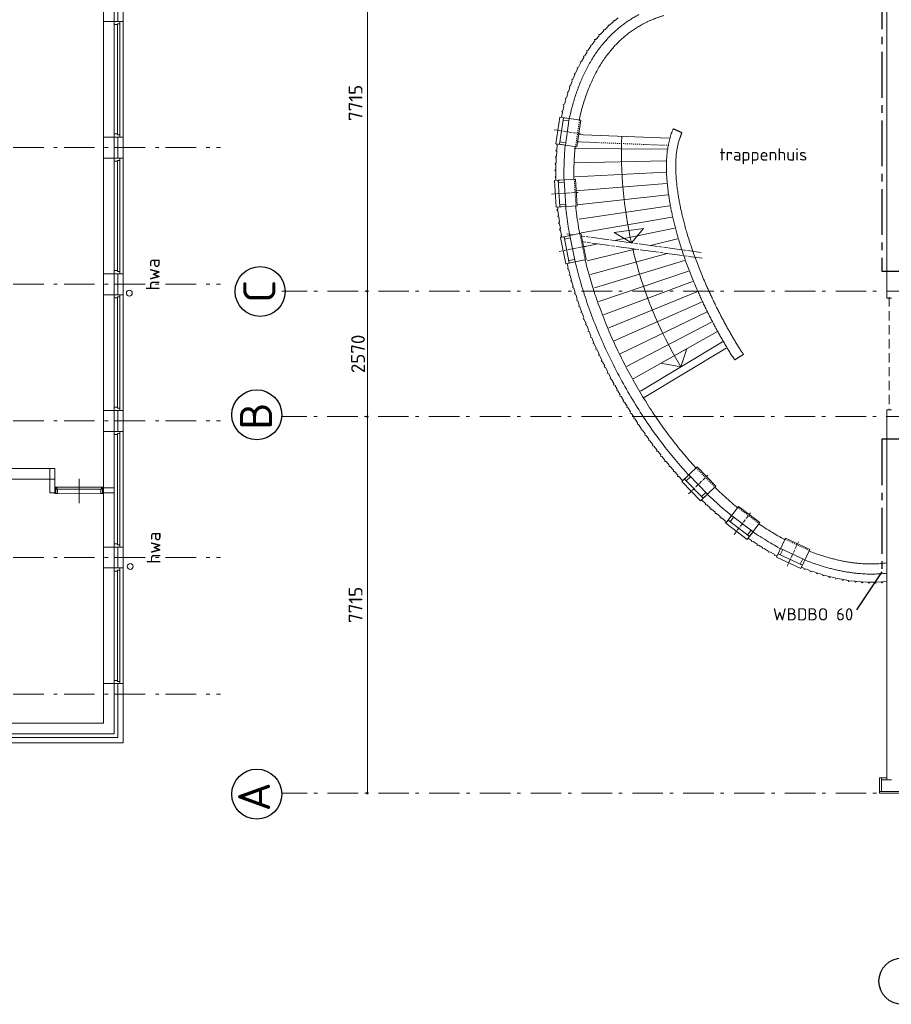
# Model space of a CAD drawing. Header units: millimetres. Extents: x -45438 to 86146, y -38676 to 39696.
# Tile 6 of 37: x -9914 to 7951, y -38550 to -18375. Entities that reach past the tile are written whole.
import ezdxf

# ---------------------------------------------------------------- set-up
doc = ezdxf.new("R2010")
doc.units = ezdxf.units.MM
doc.header["$LTSCALE"] = 100
doc.header["$PDMODE"] = 1
doc.header["$PDSIZE"] = -2
for name, pattern in [('B0202', [28.125, 18.75, -3.125, 3.125, -3.125]), ('HIDDEN', [9.525, 6.35, -3.175]), ('STYLE_01', [0.416641, 0.208282, -0.208359]), ('STYLE_06', [1.041641, 0.625, -0.208282, 0.069427, -0.138931]), ('STYLE_09', [5, 3.75, -0.277786, 0.694427, -0.277786])]:
    doc.linetypes.add(name, pattern=pattern)
for name, color, linetype, lineweight in [('AL32_Binnenkoz', 7, 'Continuous', 5), ('Dimension', 7, 'Continuous', 5), ('None', 7, 'Continuous', 5), ('TXT 25', 2, 'Continuous', 30)]:
    doc.layers.add(name, color=color, linetype=linetype, lineweight=lineweight)
doc.layers.add('AT1A_TEKST', color=2, linetype='Continuous')
doc.layers.add('br.compartimentering', color=4, linetype='B0202')
doc.styles.add('03_100', font='isocpeur.ttf')
doc.styles.get("Standard").update_dxf_attribs({"font": 'isocpeur.ttf'})
doc.styles.add('Tekton Plus Regular', font='isocpeur.ttf')

# ---------------------------------------------------------------- blocks, each defined once
blk = doc.blocks.new('_DOT')
at = {"color": 0, "linetype": 'ByBlock', "lineweight": -2}
blk.add_line((-0.5, 0), (-1, 0), dxfattribs=at)
at = {"color": 0, "linetype": 'ByBlock', "lineweight": -2, "const_width": 0.5}
blk.add_lwpolyline([(-0.25, 0, 1), (0.25, 0, 1)], format="xyb", close=True, dxfattribs=at)

msp = doc.modelspace()

# ---------------------------------------------------------------- linework, layer by layer
at = {"layer": 'br.compartimentering', "color": 4, "linetype": 'B0202', "ltscale": 0.5}
msp.add_lwpolyline([(7757.1, -16223.2), (7757.1, -23527.6), (9834.7, -23527.6), (9834.7, -26973.2), (7757.1, -26973.2), (7756.3, -29686.8), (7184.8, -30555.2)], dxfattribs=at)
at = {"layer": 'Dimension', "color": 8, "linetype": 'Continuous', "lineweight": 5}
for p, q in [((-2788.3, -16273.3), (-2788.3, -23888.1)), ((-2788.3, -26558.3), (-2788.3, -34173.1))]:
    msp.add_line(p, q, dxfattribs=at)
at = {"layer": 'Dimension', "color": 8, "linetype": 'Continuous', "lineweight": 15}
msp.add_line((-2788.3, -23988.3), (-2788.3, -26458.1), dxfattribs=at)
at = {"layer": 'Dimension', "color": 43, "linetype": 'Continuous', "lineweight": 9}
msp.add_line((7857.1, -29886.6), (7778.6, -29893.5), dxfattribs=at)
for points in [[(2247, -18422.1), (2250.6, -18395.6), (2277.3, -18399), (2354.3, -18340.3)], [(2050, -18606.9), (2050.7, -18580.1), (2077.8, -18580.9), (2147.9, -18514)], [(2147.9, -18514), (2148.9, -18487.3), (2176.1, -18488.2), (2247, -18422.1)], [(1871.7, -18810), (1870, -18783.3), (1897, -18781.3), (1960.6, -18708.1)], [(1960.6, -18708.1), (1959, -18681.4), (1985.8, -18679.5), (2049.9, -18606.9)], [(1716.4, -19031.1), (1711.8, -19004.7), (1738.6, -19000.2), (1794.1, -18920.7)], [(1794.1, -18920.7), (1789.5, -18894.4), (1816.2, -18889.5), (1871.7, -18810)], [(1578.5, -19263.3), (1572.4, -19237.4), (1598.6, -19230.9), (1649.1, -19148.1)], [(1649.1, -19148.1), (1642.2, -19122.3), (1668.1, -19115.1), (1716.3, -19031.1)], [(1520.1, -19385.2), (1511.3, -19360.1), (1536.8, -19350.8), (1578.5, -19263.3)], [(1411.2, -19632.2), (1400.8, -19607.6), (1425.4, -19596.8), (1461.5, -19506.9)], [(1461.6, -19506.8), (1452.6, -19481.6), (1478.4, -19472.7), (1520.1, -19385.2)], [(1318.5, -19886.1), (1307.1, -19862), (1331.4, -19850), (1363.5, -19758.5)], [(1363.5, -19758.5), (1352.7, -19734.1), (1377.3, -19722.8), (1411.2, -19632.2)], [(1279.1, -20015.2), (1266.4, -19991.5), (1290.5, -19978.9), (1318.5, -19886.1)], [(1212.4, -20276.9), (1198.1, -20254.3), (1220.8, -20239.6), (1241.4, -20144.7)], [(1241.4, -20144.7), (1228.5, -20121.3), (1252, -20108.2), (1279, -20015.3)], [(1182, -20408.3), (1167.8, -20385.6), (1190.7, -20371.2), (1212.4, -20276.9)], [(1137.4, -20674), (1121.4, -20652.6), (1143.3, -20636.5), (1157.5, -20540.7)], [(1158.3, -20541.3), (1143, -20519.5), (1165.3, -20503.9), (1182, -20408.3)], [(1115, -20807.2), (1099.5, -20785.5), (1121.3, -20769.5), (1137.3, -20674.1)], [(1092.6, -21076.7), (1075.1, -21056.1), (1096, -21038.6), (1103.5, -20941.9)], [(1103.5, -20941.9), (1086.2, -20921.5), (1107.1, -20903.8), (1115, -20807.2)], [(1084.4, -21211.3), (1066.5, -21191.4), (1086.9, -21173.4), (1092.6, -21076.7)], [(1075.6, -21481.3), (1056.9, -21462), (1076.7, -21443.1), (1078.2, -21346.2)], [(1078.2, -21346.2), (1060.1, -21326.5), (1079.9, -21307.9), (1084.3, -21211.4)], [(1078.2, -21616.5), (1058.6, -21597.8), (1077.8, -21578.4), (1075.6, -21481.3)], [(1081.3, -21751.4), (1061.8, -21733), (1080.6, -21713.4), (1078.2, -21616.5)], [(1086.4, -21886.3), (1066.8, -21868.1), (1084.9, -21847.9), (1081.2, -21751.5)], [(1095, -22021.1), (1075, -22003.2), (1093.5, -21982.9), (1088.4, -21886.2)], [(1107, -22155.8), (1086.1, -22138.4), (1103.8, -22117.9), (1095, -22021.1)], [(1119.2, -22290.2), (1098.5, -22273.2), (1116, -22252.3), (1107, -22155.8)], [(1133.9, -22424.3), (1113, -22407.5), (1129.7, -22386.1), (1119.2, -22290.3)], [(1151.9, -22558.3), (1130.8, -22541.7), (1147.6, -22520.3), (1135.9, -22424.1)], [(1173.4, -22691.8), (1151.4, -22675.9), (1167.6, -22654.3), (1151.9, -22558.3)], [(1195.8, -22824.7), (1174, -22809.1), (1189.4, -22786.9), (1173.4, -22691.8)], [(1219.5, -22957.8), (1197.4, -22942.4), (1213, -22920.1), (1195.8, -22824.7)], [(1245.7, -23090.4), (1223.1, -23075.2), (1238.5, -23053.1), (1219.5, -22957.8)], [(1274.9, -23222.3), (1252.1, -23207.8), (1266.9, -23185.3), (1245.7, -23090.4)], [(1302.5, -23354.3), (1280.2, -23339.5), (1294.6, -23316.7), (1274.9, -23222.3)], [(1334.8, -23485.7), (1311.8, -23471.7), (1325.8, -23448.4), (1302.5, -23354.3)], [(1371.5, -23615.6), (1347.7, -23602.3), (1361.3, -23579.1), (1334.8, -23485.7)], [(1404.7, -23746.3), (1381.7, -23732.6), (1395.2, -23709.1), (1371.5, -23615.6)], [(1443.1, -23875.8), (1419.4, -23863), (1432.4, -23839.2), (1404.7, -23746.3)], [(1483.9, -24004.7), (1459.7, -23992.1), (1472.6, -23968.5), (1443.1, -23875.8)], [(1523.8, -24133.8), (1499.9, -24121.2), (1512.9, -24097.5), (1483.9, -24004.7)], [(1567.3, -24261.4), (1543.3, -24249.4), (1554.9, -24225), (1523.8, -24133.8)], [(1613.9, -24388.4), (1589.7, -24377), (1600.9, -24352.3), (1567.3, -24261.4)], [(1659, -24515.6), (1634.5, -24503.9), (1646.6, -24479.8), (1613.9, -24388.4)], [(1707.6, -24641.7), (1682.6, -24630.6), (1694.1, -24606.3), (1659, -24515.6)], [(1758.2, -24767.1), (1733.2, -24756.5), (1744.2, -24731.7), (1707.6, -24641.7)], [(1809.8, -24891.5), (1785, -24881.2), (1795, -24856.1), (1758.2, -24767.1)], [(1863.8, -25015.7), (1838.9, -25005.5), (1848.7, -24980.4), (1809.8, -24891.5)], [(1919.6, -25138.4), (1894.2, -25129.1), (1904.2, -25103.7), (1863.8, -25015.7)], [(1976, -25261.4), (1950.5, -25252), (1960.4, -25226.6), (1919.6, -25138.4)], [(2031.3, -25384.2), (2006.2, -25374.7), (2015.4, -25349.3), (1976, -25261.4)], [(2094.1, -25504.2), (2068.7, -25495.9), (2076.6, -25470.1), (2031.3, -25384.2)], [(2155.2, -25624.4), (2129.4, -25616.2), (2138.2, -25590.2), (2094.1, -25504.2)], [(2217.3, -25744.6), (2191.4, -25736.4), (2200, -25710.6), (2155.2, -25624.4)], [(2282.9, -25862.4), (2256.9, -25854.9), (2264, -25828.9), (2217.3, -25744.6)], [(2348.9, -25980.5), (2323.2, -25973.1), (2330.4, -25946.9), (2282.9, -25862.4)], [(2413.4, -26098.9), (2387.4, -26091.4), (2395.4, -26065.2), (2348.9, -25980.5)], [(2483.7, -26213.8), (2457.6, -26207.5), (2463.6, -26181.2), (2413.4, -26098.9)], [(2555, -26328.9), (2528.9, -26322.5), (2535.1, -26296.2), (2483.7, -26213.8)], [(2624.6, -26444.5), (2598.1, -26438.1), (2605.1, -26411.6), (2555, -26328.9)], [(2697.8, -26558.1), (2671.2, -26552.3), (2677.2, -26525.9), (2624.6, -26444.5)], [(2772.3, -26670.4), (2745.9, -26665.1), (2751, -26638.6), (2697.8, -26558.1)], [(2847.9, -26782.6), (2821.9, -26777.3), (2826.9, -26750.7), (2772.3, -26670.4)], [(2925.4, -26893), (2898.6, -26888.6), (2903.6, -26861.7), (2847.9, -26782.6)], [(3004.7, -27002.3), (2977.8, -26998), (2982.3, -26971.3), (2925.4, -26893)], [(3085.2, -27110.4), (3058.6, -27106.5), (3062.2, -27079.8), (3004.7, -27002.3)], [(3166.2, -27218.7), (3139.9, -27214.7), (3143.7, -27187.9), (3085.2, -27110.4)], [(3250.6, -27324), (3223.5, -27321.2), (3226.8, -27294.2), (3166.2, -27218.7)], [(3334.7, -27429.8), (3307.7, -27426.7), (3311, -27399.8), (3250.6, -27324)], [(3421.2, -27533.1), (3394.5, -27530.7), (3396.5, -27503.9), (3334.7, -27429.8)], [(3510.2, -27635.1), (3483.8, -27633.1), (3485.4, -27606), (3421.2, -27533.1)], [(3598.3, -27737.3), (3571.2, -27735.6), (3573.5, -27708.3), (3510.2, -27635.1)], [(3690.6, -27836.1), (3663.3, -27835), (3664.5, -27808.1), (3598.3, -27737.3)], [(3783.9, -27933.3), (3756.9, -27932.7), (3757.2, -27905.8), (3690.6, -27836.1)], [(3876.8, -28031.7), (3850.2, -28030.6), (3850.8, -28003.6), (3783.9, -27933.3)], [(3971.1, -28128), (3944.1, -28128), (3944.6, -28100.6), (3876.8, -28031.7)], [(4070, -28220.1), (4042.8, -28221.1), (4042.1, -28194), (3971.1, -28128)], [(4167.4, -28313.2), (4140.4, -28314), (4139.7, -28287), (4070, -28220.1)], [(4267, -28405), (4240.5, -28405.8), (4239.1, -28378.8), (4167.4, -28313.2)], [(4369.4, -28492.5), (4342.5, -28495), (4340.5, -28467.5), (4267, -28405)], [(4470.8, -28581.9), (4443.6, -28583.6), (4442.2, -28556.6), (4369.4, -28492.5)], [(4575.1, -28667.1), (4548.3, -28669.9), (4545.3, -28643.1), (4470.8, -28581.9)], [(4681.3, -28751.1), (4654.8, -28754), (4651.6, -28727.1), (4575.1, -28667.1)], [(4786.7, -28835.1), (4759.7, -28838.4), (4757, -28811.3), (4681.3, -28751.1)], [(4896.8, -28913.5), (4869.9, -28918), (4865.8, -28891.3), (4786.7, -28835.1)], [(5006.3, -28991.9), (4979.8, -28996.3), (4975.1, -28969.8), (4896.8, -28913.5)], [(5116.8, -29069.9), (5090.8, -29074.2), (5085.9, -29047.5), (5006.3, -28991.9)], [(5231.2, -29141.5), (5204.9, -29147.9), (5198.9, -29121.2), (5116.8, -29069.9)], [(5345.9, -29213.1), (5319.3, -29219.2), (5313.5, -29192.7), (5231.2, -29141.5)], [(5462.4, -29280.8), (5436.3, -29287.8), (5429.1, -29261.7), (5345.9, -29213.1)], [(5821.5, -29467.9), (5795.8, -29477.1), (5786.9, -29451.5), (5699.3, -29410.2)], [(5944, -29523.9), (5918.8, -29533.4), (5909.1, -29508.2), (5821.5, -29467.9)], [(6067.6, -29579.1), (6042.7, -29588.4), (6032.9, -29563.1), (5944, -29523.9)], [(6193, -29628.6), (6168.3, -29639.7), (6157.7, -29614.4), (6067.6, -29579.1)], [(6319.7, -29675.7), (6294.9, -29687.1), (6283.9, -29662.3), (6193, -29628.6)], [(6448.4, -29715.8), (6424.5, -29728.3), (6411.8, -29704.6), (6319.7, -29675.7)], [(6577.8, -29755), (6554.3, -29767.4), (6541.4, -29743.6), (6448.4, -29715.8)], [(6707.6, -29791.7), (6684.1, -29805.2), (6671, -29781.2), (6577.8, -29755)], [(6839.2, -29822.2), (6816.1, -29836.5), (6802, -29813.4), (6707.6, -29791.7)], [(6971.4, -29848.1), (6949.1, -29863.1), (6933.9, -29840.9), (6839.2, -29822.2)], [(7105, -29870.2), (7083.3, -29885.4), (7067.5, -29863.4), (6971.4, -29848.1)], [(7239.3, -29884.5), (7218.4, -29901.6), (7201.4, -29880.2), (7105, -29870.2)], [(7373.9, -29896.3), (7353, -29913.8), (7335.9, -29892.9), (7239.3, -29884.5)], [(7508.6, -29901.3), (7488.9, -29919.7), (7470.4, -29900.1), (7373.9, -29896.3)], [(7643.9, -29898.8), (7625.3, -29917.6), (7605.8, -29899.1), (7508.6, -29901.3)], [(7778.6, -29893.5), (7760.3, -29913.8), (7740.7, -29895), (7643.9, -29898.8)]]:
    msp.add_lwpolyline(points, dxfattribs=at)
at = {"layer": 'None', "color": 140, "linetype": 'Continuous', "lineweight": 15}
for p, q in [((7857.1, -24078.2), (7857.1, -16498.2)), ((2873.9, -22650.4), (2270.2, -22733.5)), ((2623.3, -22947.6), (2270.2, -22733.5)), ((2623.3, -22947.6), (2873.9, -22650.4)), ((7957.1, -24078.2), (7857.1, -24078.2)), ((3762, -25118.5), (3230.3, -25416.2)), ((3637.2, -25486.6), (3762, -25118.5)), ((3637.2, -25486.6), (3230.3, -25416.2)), ((7957.1, -26368.2), (7857.1, -26368.2))]:
    msp.add_line(p, q, dxfattribs=at)
at = {"layer": 'None', "color": 7, "linetype": 'Continuous', "lineweight": 18}
for p, q in [((3394.5, -20801.2), (1458.9, -20725.1)), ((3348.5, -21031.5), (1451.9, -21014.9)), ((3327.9, -21263.9), (1453.8, -21304.8)), ((3326.6, -21496.8), (1464.6, -21594.4)), ((3340.7, -21729.3), (1484.2, -21883.6)), ((3367.5, -21960.7), (1512.6, -22172)), ((3405, -22190.5), (1549.8, -22459.5)), ((3451.8, -22418.4), (1595.7, -22745.6)), ((3506.7, -22644.2), (2276.8, -22900)), ((1937.1, -22970.7), (1650.4, -23030.3)), ((3568.8, -22867.8), (3013.6, -23001.1)), ((2702.7, -23075.7), (1713.8, -23313.1)), ((3357, -23165.5), (1785.7, -23593.9)), ((3712.1, -23308), (1866.2, -23872.3)), ((3792.4, -23524.5), (1955.2, -24148.2)), ((3877.8, -23738.7), (2052.5, -24421.2)), ((3968.3, -23950.6), (2158.2, -24691.1)), ((4063.5, -24160), (2272, -24957.7)), ((4163.3, -24367.2), (2393.9, -25220.6)), ((4267.7, -24571.9), (2523.8, -25479.7)), ((4376.5, -24774.3), (2661.6, -25734.7)), ((4489.8, -24974.3), (2807, -25985.4)), ((4567.1, -25102.9), (2884.2, -26114))]:
    msp.add_line(p, q, dxfattribs=at)
at = {"layer": 'None', "color": 7, "linetype": 'STYLE_01', "lineweight": 18}
msp.add_line((3388.6, -20951.1), (1453, -20875), dxfattribs=at)
at = {"layer": 'None', "color": 43, "linetype": 'STYLE_09', "lineweight": 9}
for p, q in [((1300, -22766), (4056.1, -23144.1)), ((1320, -22886), (4076.1, -23264.1))]:
    msp.add_line(p, q, dxfattribs=at)
at = {"layer": 'None', "color": 8, "linetype": 'STYLE_06', "lineweight": 5, "ltscale": 10}
for p, q in [((55352.1, -23938.2), (-4544.5, -23938.2)), ((55347.8, -26508.2), (-4544.5, -26508.2))]:
    msp.add_line(p, q, dxfattribs=at)
at = {"layer": 'None', "color": 8, "linetype": 'HIDDEN', "lineweight": 5, "ltscale": 0.3}
msp.add_line((7907.1, -24063.2), (7907.1, -26368.2), dxfattribs=at)
at = {"layer": 'None', "color": 92, "linetype": 'Continuous', "lineweight": 25}
for centre, radius in [((-4987.4, -23944.8), 511.6), ((-5056.1, -26469), 511.5), ((-5056.1, -34243.2), 511.6), ((8172.1, -38075.5), 474.5)]:
    msp.add_circle(centre, radius, dxfattribs=at)
at = {"layer": 'None', "color": 8, "linetype": 'Continuous', "lineweight": 5}
for start, end in [(177.75034, 192.53772), (193.37302, 211.00022)]:
    msp.add_arc((10941.6, -21097.7), 8521.5, start, end, dxfattribs=at)
at = {"layer": 'None', "color": 140, "linetype": 'Continuous', "lineweight": 15}
for points in [[(2872.8, -18458), (3075.3, -18350.4), (3290, -18291)], [(1541.2, -22631), (1302.8, -21149.7), (2016.4, -18913.4), (2872.8, -18458)], [(3395.1, -22021.2), (3255.2, -21114.2), (3481.1, -20610.6)], [(3481.1, -20610.6), (3569.3, -20650.2), (3657.4, -20689.7)], [(3657.4, -20689.7), (3637, -20747.5), (3616.6, -20805.2)], [(3616.6, -20805.2), (3467.5, -21220.3), (3580.8, -21951.4)], [(3580.8, -21951.4), (3713.8, -22809.6), (4166.5, -23833.3)], [(3999.5, -23972), (3535, -22928.1), (3395.1, -22021.2)], [(4739.5, -25346.1), (4323.6, -24700.4), (3999.5, -23972)], [(4166.5, -23833.3), (4475.4, -24532), (4867.2, -25157.5)], [(4867.2, -25157.5), (4895.2, -25194.8), (4923.1, -25232.2)], [(4923.1, -25232.2), (4831.3, -25289.2), (4739.5, -25346.1)], [(7856.3, -29506.5), (7291.6, -29581), (6635.1, -29389)], [(6628, -29599.5), (7284.8, -29783.6), (7856.3, -29716.8)], [(7856.3, -29716.8), (7856.3, -29611.6), (7856.3, -29506.5)]]:
    msp.add_open_spline(points, degree=2, dxfattribs=at)
at = {"layer": 'None', "color": 8, "linetype": 'Continuous', "lineweight": 15}
msp.add_point((5745.4, -23860.6), dxfattribs=at)
msp.add_point((5745.4, -23860.6), dxfattribs=at)
msp.add_point((5745.4, -23860.6), dxfattribs=at)
at = {"layer": 'None', "color": 8, "linetype": 'Continuous', "lineweight": 5}
msp.add_point((5745.4, -23860.6), dxfattribs=at)
msp.add_point((5745.4, -23860.6), dxfattribs=at)
at = {"layer": 'None', "color": 43, "linetype": 'Continuous', "lineweight": 5}
msp.add_point((5745.4, -23860.6), dxfattribs=at)
msp.add_point((5745.4, -23860.6), dxfattribs=at)
at = {"layer": 'None', "color": 43, "linetype": 'Continuous', "lineweight": 15}
msp.add_point((5745.4, -23860.6), dxfattribs=at)
msp.add_point((5745.4, -23860.6), dxfattribs=at)
msp.add_point((5745.4, -23860.6), dxfattribs=at)

# ---------------------------------------------------------------- block references
at = {"layer": 'Dimension', "color": 8, "linetype": 'Continuous', "lineweight": 5, "xscale": 50.07446289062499, "yscale": 50.07446289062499, "zscale": 50.07446289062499}
for p, rotation in [((-2788.3, -23938.2), 270), ((-2788.3, -26508.2), 90), ((-2788.3, -34223.2), 270)]:
    msp.add_blockref('_DOT', p, dxfattribs=dict(at, rotation=rotation))
at = {"layer": 'Dimension', "color": 8, "linetype": 'Continuous', "lineweight": 15, "xscale": 50.07446289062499, "yscale": 50.07446289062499, "zscale": 50.07446289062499}
for p, rotation in [((-2788.3, -23938.2), 90), ((-2788.3, -26508.2), 270)]:
    msp.add_blockref('_DOT', p, dxfattribs=dict(at, rotation=rotation))

# ---------------------------------------------------------------- texts
at = {"layer": 'AT1A_TEKST', "style": '03_100'}
msp.add_text('WBDBO 60', height=250, dxfattribs=at).set_placement((5524.9, -30683.8))
at = {"layer": 'Dimension', "color": 8, "linetype": 'Continuous', "lineweight": 5, "char_height": 281.92, "attachment_point": 5, "rotation": 90, "style": 'Tekton Plus Regular'}
for insert in [(-3029.3, -20080.7), (-3029.3, -30365.7)]:
    msp.add_mtext('\\A1;7715', dxfattribs=dict(at, insert=insert))
at = {"layer": 'Dimension', "color": 8, "linetype": 'Continuous', "lineweight": 15, "insert": (-2979.3, -25223.2), "char_height": 281.92, "attachment_point": 5, "rotation": 90, "style": 'Tekton Plus Regular'}
msp.add_mtext('\\A1;2570', dxfattribs=at)
at = {"layer": 'None', "color": 5, "linetype": 'Continuous', "lineweight": 0, "style": 'Tekton Plus Regular'}
for s, p in [('C', (-4672.7, -24176.6)), ('B', (-4741.4, -26777.9)), ('A', (-4781.1, -34594.8))]:
    msp.add_text(s, height=657.9, rotation=90, dxfattribs=at).set_placement(p)
at = {"layer": 'None', "color": 8, "char_height": 281.92, "attachment_point": 1, "rotation": 90, "line_spacing_factor": 0.976858, "style": 'Tekton Plus Regular'}
for insert in [(-7328.4, -23925), (-7310, -29525)]:
    msp.add_mtext('hwa', dxfattribs=dict(at, insert=insert))
at = {"layer": 'TXT 25'}
msp.add_text('trappenhuis', height=250, dxfattribs=at).set_placement((4428, -21261.5))

# ---------------------------------------------------------------- wipeouts: each hides what was drawn before it
at = {"color": 8, "linetype": 'Continuous', "lineweight": 5}
msp.add_wipeout([(-7795.5, -5570), (-7795.5, -5569.9), (-7905.5, -5569.9), (-7905.5, -5570), (-7905.5, -33010), (-7905.5, -33080), (-15195.5, -33080), (-15259.5, -33080), (-15345.5, -33080), (-15415.5, -33080), (-15455.5, -33080), (-15455.5, -32990), (-15455.5, -32863.7), (-15415.5, -32863.7), (-15415.5, -33010), (-8195.5, -33010), (-7975.5, -33010), (-7975.5, -5570), (-7975.5, -5569.9), (-8195.5, -5569.9), (-8195.5, -5570), (-8195.5, -32790), (-15195.5, -32790), (-15195.5, -29190), (-15415.5, -29190), (-15415.5, -32760), (-15455.5, -32760), (-15565.5, -32760), (-15565.5, -32863.7), (-15565.5, -32990), (-15565.5, -33080), (-15565.5, -33190), (-15415.5, -33190), (-15345.5, -33190), (-15259.5, -33190), (-15195.5, -33190), (-7905.5, -33190), (-7795.5, -33190), (-7795.5, -33080), (-7795.5, -33010)], dxfattribs=at).dxf.layer = 'None'
at = {"color": 92, "linetype": 'Continuous', "lineweight": 25}
for points in [[(230, -20774.1), (746.4, -20774.1), (746.4, -20316.9), (230, -20316.9)], [(166, -22149.5), (682.4, -22149.5), (682.4, -21692.3), (166, -21692.3)], [(320, -23364.1), (836.4, -23364.1), (836.4, -22906.9), (320, -22906.9)], [(2963.6, -28402.3), (3480, -28402.3), (3480, -27945.1), (2963.6, -27945.1)], [(3813.6, -29232.3), (4330, -29232.3), (4330, -28775.1), (3813.6, -28775.1)], [(5047.6, -29911), (5564, -29911), (5564, -29453.8), (5047.6, -29453.8)]]:
    msp.add_wipeout(points, dxfattribs=at).dxf.layer = 'None'
at = {"color": 140, "linetype": 'Continuous', "lineweight": 15}
msp.add_wipeout([(7712.1, -34223.2), (55060, -34223.2), (55060, -34186.2), (7712.1, -34186.2)], dxfattribs=at).dxf.layer = 'None'

# ---------------------------------------------------------------- next in the draw order: linework, layer by layer
at = {"layer": 'Dimension', "color": 43, "linetype": 'Continuous', "lineweight": 9}
for points in [[(5580.4, -29346.6), (5554.8, -29353.6), (5547.3, -29327.8), (5462.4, -29280.8)], [(5699.3, -29410.2), (5673.5, -29418.3), (5665.8, -29392.1), (5580.4, -29346.6)]]:
    msp.add_lwpolyline(points, dxfattribs=at)
at = {"layer": 'None', "color": 8, "linetype": 'STYLE_06', "lineweight": 5, "ltscale": 10}
for p, q in [((-27755.5, -20995), (-5795.5, -20995)), ((-27755.5, -23795), (-5795.5, -23795)), ((-27755.5, -26595), (-5795.5, -26595)), ((-27755.5, -29395), (-5795.5, -29395)), ((-27755.5, -32195), (-5795.5, -32195))]:
    msp.add_line(p, q, dxfattribs=at)
at = {"layer": 'None', "color": 8, "linetype": 'Continuous', "lineweight": 5}
for p, q in [((-8195.5, -32790), (-15195.5, -32790)), ((-15415.5, -33010), (-8195.5, -33010)), ((-7905.5, -33080), (-15195.5, -33080)), ((-8195.5, -33010), (-7975.5, -33010)), ((-7905.5, -33010), (-7905.5, -33080)), ((-7795.5, -33080), (-7795.5, -33010)), ((-7795.5, -33190), (-7795.5, -33080)), ((-15195.5, -33190), (-7905.5, -33190)), ((-7905.5, -33190), (-7795.5, -33190))]:
    msp.add_line(p, q, dxfattribs=at)
at = {"layer": 'None', "color": 140, "linetype": 'Continuous', "lineweight": 15}
for points in [[(2773.9, -18272), (1867.8, -18753.8), (1094.6, -21085.7), (1567.6, -24161.2), (3160, -27156.1), (5445.2, -29268), (6628, -29599.5)], [(6635.1, -29389), (5508.6, -29059.6), (3319, -27007.6), (1779.6, -24112.4), (1541.2, -22631)]]:
    msp.add_open_spline(points, degree=2, dxfattribs=at)

# ---------------------------------------------------------------- next in the draw order: wipeouts: each hides what was drawn before it
at = {"color": 8, "linetype": 'Continuous', "lineweight": 5}
for points in [[(-8195.5, -18410), (-7975.5, -18410), (-7975.5, -20780), (-8195.5, -20780)], [(-8195.5, -21210), (-7975.5, -21210), (-7975.5, -23580), (-8195.5, -23580)], [(-7709.8, -23936.1), (-7667.4, -23918.5), (-7625, -23936.1), (-7607.4, -23978.5), (-7625, -24020.9), (-7667.4, -24038.5), (-7709.8, -24020.9), (-7727.4, -23978.5)], [(-7975.5, -24010), (-7861.5, -24010), (-7861.5, -26380), (-7975.5, -26380)], [(-8184.4, -27970), (-9195.5, -27970), (-9195.5, -28070), (-8184.4, -28070), (-7975.5, -28070), (-7975.5, -27970)], [(-8195.5, -29610), (-7975.5, -29610), (-7975.5, -31980), (-8195.5, -31980)], [(-7691.4, -29536.1), (-7649, -29518.5), (-7606.6, -29536.1), (-7589, -29578.5), (-7606.6, -29620.9), (-7649, -29638.5), (-7691.4, -29620.9), (-7709, -29578.5)]]:
    msp.add_wipeout(points, dxfattribs=at).dxf.layer = 'None'
at = {"color": 140, "linetype": 'Continuous', "lineweight": 15}
msp.add_wipeout([(7712.1, -34186.2), (7749.1, -34186.2), (7749.1, -33911.2), (7712.1, -33911.2)], dxfattribs=at).dxf.layer = 'None'

# ---------------------------------------------------------------- next in the draw order: linework, layer by layer
at = {"layer": 'None', "color": 8, "linetype": 'Continuous', "lineweight": 5}
for p, q in [((-8195.5, -18410), (-7975.5, -18410)), ((-8195.5, -20780), (-8195.5, -18410)), ((-7975.5, -18410), (-7975.5, -20780)), ((-7975.5, -20780), (-8195.5, -20780)), ((-8195.5, -21210), (-7975.5, -21210)), ((-8195.5, -23580), (-8195.5, -21210)), ((-7975.5, -21210), (-7975.5, -23580)), ((-7975.5, -23580), (-8195.5, -23580))]:
    msp.add_line(p, q, dxfattribs=at)
at = {"layer": 'None', "color": 8, "linetype": 'STYLE_06', "lineweight": 5, "ltscale": 10}
msp.add_line((55352.1, -34223.2), (-4544.5, -34223.2), dxfattribs=at)
at = {"layer": 'None', "color": 140, "linetype": 'Continuous', "lineweight": 15}
for p, q in [((55060, -34186.2), (7712.1, -34186.2)), ((7712.1, -34186.2), (7712.1, -34223.2)), ((7712.1, -34186.2), (7749.1, -34186.2)), ((7712.1, -34223.2), (55060, -34223.2))]:
    msp.add_line(p, q, dxfattribs=at)
at = {"layer": 'None', "color": 8, "linetype": 'Continuous', "lineweight": 5}
msp.add_lwpolyline([(-7975.5, -24010), (-7861.5, -24010), (-7861.5, -26380), (-7975.5, -26380)], close=True, dxfattribs=at)
for centre in [(-7667.4, -23978.5), (-7649, -29578.5)]:
    msp.add_circle(centre, 60, dxfattribs=at)

# ---------------------------------------------------------------- next in the draw order: wipeouts: each hides what was drawn before it
at = {"color": 140, "linetype": 'Continuous', "lineweight": 15}
for points in [[(1584, -20435.2), (1503.5, -20979.3), (1078.1, -20916.3), (1158.6, -20372.3)], [(1477.5, -21641.6), (1512.1, -22190.5), (1082.9, -22217.5), (1048.4, -21668.6)], [(1590.6, -22751.7), (1699.1, -23290.9), (1277.5, -23375.8), (1169, -22836.6)], [(3968.6, -27540.4), (4351.7, -27935), (4043.1, -28234.5), (3660, -27839.9)], [(4818.9, -28348.5), (5257.9, -28679.8), (4998.8, -29023), (4559.9, -28691.7)], [(5779.3, -28996.6), (6278.4, -29227.7), (6097.7, -29617.9), (5598.6, -29386.8)], [(7749.1, -33948.2), (7857.1, -33948.2), (7857.1, -33911.2), (7749.1, -33911.2)]]:
    msp.add_wipeout(points, dxfattribs=at).dxf.layer = 'None'
at = {"color": 8, "linetype": 'Continuous', "lineweight": 5}
for points in [[(-9295.5, -27655.6), (-9295.5, -28070), (-9195.5, -28070), (-9195.5, -27655.6), (-9195.5, -27570), (-9295.5, -27570)], [(-8195.5, -27970), (-7861.5, -27970), (-7861.5, -28070), (-8195.5, -28070)], [(-8195.5, -29610), (-7975.5, -29610), (-7975.5, -31980), (-8195.5, -31980)]]:
    msp.add_wipeout(points, dxfattribs=at).dxf.layer = 'None'

# ---------------------------------------------------------------- next in the draw order: linework, layer by layer
at = {"layer": 'None', "color": 43, "linetype": 'STYLE_01', "lineweight": 9}
for p, q in [((1559.3, -20431.6), (1478.7, -20975.6)), ((1452.6, -21643.1), (1487.1, -22192.1)), ((1566.1, -22756.7), (1674.6, -23295.8)), ((3950.6, -27557.8), (4333.7, -27952.4)), ((4803.9, -28368.4), (5242.8, -28699.8)), ((5768.8, -29019.3), (6267.9, -29250.4))]:
    msp.add_line(p, q, dxfattribs=at)
at = {"layer": 'None', "color": 43, "linetype": 'STYLE_06', "lineweight": 9}
for p, q in [((1039.2, -20632.6), (1583.3, -20713.1)), ((985.8, -21948.1), (1534.7, -21913.5)), ((1144.9, -23122), (1684, -23013.4)), ((3794.2, -28092.9), (4188.8, -27709.8)), ((4731.2, -28921.2), (5062.5, -28482.2)), ((5814.5, -29574.9), (6045.6, -29075.8))]:
    msp.add_line(p, q, dxfattribs=at)
at = {"layer": 'None', "color": 140, "linetype": 'Continuous', "lineweight": 15}
for p, q in [((7857.1, -26368.2), (7857.1, -33948.2)), ((7749.1, -33911.2), (7712.1, -33911.2)), ((7712.1, -33911.2), (7712.1, -34186.2)), ((7857.1, -33911.2), (7749.1, -33911.2)), ((7749.1, -33911.2), (7749.1, -33948.2)), ((7749.1, -34186.2), (7749.1, -33911.2)), ((7749.1, -33948.2), (7857.1, -33948.2)), ((7857.1, -33948.2), (7857.1, -33911.2)), ((7857.1, -33948.2), (7957.1, -33948.2))]:
    msp.add_line(p, q, dxfattribs=at)
at = {"layer": 'None', "color": 8, "linetype": 'Continuous', "lineweight": 5}
for p, q in [((-8195.5, -27970), (-7861.5, -27970)), ((-8195.5, -28070), (-8195.5, -27970)), ((-7861.5, -27970), (-7861.5, -28070)), ((-7861.5, -28070), (-8195.5, -28070)), ((-8195.5, -29610), (-7975.5, -29610)), ((-8195.5, -31980), (-8195.5, -29610)), ((-8195.5, -29610), (-7975.5, -29610)), ((-8195.5, -31980), (-8195.5, -29610)), ((-7975.5, -29610), (-7975.5, -31980)), ((-7975.5, -29610), (-7975.5, -31980)), ((-7975.5, -31980), (-8195.5, -31980)), ((-7975.5, -31980), (-8195.5, -31980))]:
    msp.add_line(p, q, dxfattribs=at)
at = {"layer": 'None', "color": 140, "linetype": 'Continuous', "lineweight": 15}
for points in [[(1584, -20435.2), (1503.5, -20979.3), (1078.1, -20916.3), (1158.6, -20372.3)], [(1351.5, -20400.8), (1344.2, -20450.3), (1225.5, -20432.7), (1232.8, -20383.2)], [(1278.3, -20895.4), (1271, -20944.9), (1152.3, -20927.3), (1159.6, -20877.9)], [(1477.5, -21641.6), (1512.1, -22190.5), (1082.9, -22217.5), (1048.4, -21668.6)], [(1243, -21656.3), (1246.1, -21706.2), (1126.4, -21713.8), (1123.2, -21663.9)], [(1274.4, -22155.3), (1277.5, -22205.2), (1157.8, -22212.8), (1154.6, -22162.9)], [(1590.6, -22751.7), (1699.1, -23290.9), (1277.5, -23375.8), (1169, -22836.6)], [(1360.2, -22798.1), (1370.1, -22847.1), (1252.4, -22870.8), (1242.5, -22821.8)], [(1458.8, -23288.3), (1468.7, -23337.3), (1351.1, -23361), (1341.2, -23311.9)], [(3968.6, -27540.4), (4351.7, -27935), (4043.1, -28234.5), (3660, -27839.9)], [(3800, -27704.1), (3834.8, -27739.9), (3748.7, -27823.5), (3713.9, -27787.6)], [(4148.2, -28062.8), (4183, -28098.7), (4096.9, -28182.3), (4062.1, -28146.4)], [(4818.9, -28348.5), (5257.9, -28679.8), (4998.8, -29023), (4559.9, -28691.7)], [(4677.4, -28536), (4717.3, -28566.2), (4645, -28661.9), (4605.1, -28631.8)], [(5076.4, -28837.3), (5116.3, -28867.4), (5044, -28963.2), (5004.1, -28933.1)], [(5779.3, -28996.6), (6278.4, -29227.7), (6097.7, -29617.9), (5598.6, -29386.8)], [(5680.5, -29209.8), (5725.9, -29230.9), (5675.5, -29339.7), (5630.1, -29318.7)], [(6134.3, -29419.9), (6179.6, -29440.9), (6129.2, -29549.8), (6083.8, -29528.8)]]:
    msp.add_lwpolyline(points, close=True, dxfattribs=at)
at = {"layer": 'None', "color": 8, "linetype": 'Continuous', "lineweight": 5}
for points in [[(1351.5, -20400.8), (1271, -20944.9), (1152.3, -20927.3), (1232.8, -20383.2)], [(1243, -21656.3), (1277.5, -22205.2), (1157.8, -22212.8), (1123.2, -21663.9)], [(1360.2, -22798.1), (1468.7, -23337.3), (1351.1, -23361), (1242.5, -22821.8)], [(3800, -27704.1), (4183, -28098.7), (4096.9, -28182.3), (3713.9, -27787.6)], [(4677.4, -28536), (5116.3, -28867.4), (5044, -28963.2), (4605.1, -28631.8)], [(5680.5, -29209.8), (6179.6, -29440.9), (6129.2, -29549.8), (5630.1, -29318.7)]]:
    msp.add_lwpolyline(points, close=True, dxfattribs=at)

# ---------------------------------------------------------------- next in the draw order: wipeouts: each hides what was drawn before it
at = {"color": 8, "linetype": 'Continuous', "lineweight": 5}
for points in [[(-7975.5, -18410), (-7861.5, -18410), (-7861.5, -20780), (-7975.5, -20780)], [(-7975.5, -21210), (-7861.5, -21210), (-7861.5, -23580), (-7975.5, -23580)], [(-8195.5, -24010), (-7795.5, -24010), (-7795.5, -26380), (-8195.5, -26380)], [(-15415.5, -26390), (-15415.5, -24915), (-15195.5, -24915), (-15195.5, -25060), (-15195.5, -26390), (-15195.5, -27570), (-12960.5, -27570), (-9195.5, -27570), (-9195.5, -27790), (-12960.5, -27790), (-15195.5, -27790), (-15195.5, -28190), (-15415.5, -28190)]]:
    msp.add_wipeout(points, dxfattribs=at).dxf.layer = 'None'

# ---------------------------------------------------------------- next in the draw order: linework, layer by layer
at = {"layer": 'None', "color": 8, "linetype": 'Continuous', "lineweight": 5}
for p, q in [((-12960.5, -27570), (-9195.5, -27570)), ((-9195.5, -27570), (-9295.5, -27570)), ((-9295.5, -27570), (-9295.5, -27655.6)), ((-9195.5, -27570), (-9195.5, -27790)), ((-9195.5, -27655.6), (-9195.5, -27570)), ((-9195.5, -27790), (-12960.5, -27790)), ((-9295.5, -27655.6), (-9295.5, -28070))]:
    msp.add_line(p, q, dxfattribs=at)
for points in [[(-7975.5, -18410), (-7861.5, -18410), (-7861.5, -20780), (-7975.5, -20780)], [(-7975.5, -21210), (-7861.5, -21210), (-7861.5, -23580), (-7975.5, -23580)], [(-8195.5, -24010), (-7795.5, -24010), (-7795.5, -26380), (-8195.5, -26380)]]:
    msp.add_lwpolyline(points, close=True, dxfattribs=at)

# ---------------------------------------------------------------- next in the draw order: wipeouts: each hides what was drawn before it
at = {"color": 8, "linetype": 'Continuous', "lineweight": 5}
for points, layer in [([(-8214.4, -28085), (-9176.6, -28085), (-9176.6, -27955), (-8214.4, -27955)], 'AL32_Binnenkoz'), ([(-7975.5, -26810), (-7861.5, -26810), (-7861.5, -29180), (-7975.5, -29180)], 'None'), ([(-7975.5, -29610), (-7861.5, -29610), (-7861.5, -31980), (-7975.5, -31980)], 'None')]:
    msp.add_wipeout(points, dxfattribs=at).dxf.layer = layer

# ---------------------------------------------------------------- next in the draw order: linework, layer by layer
at = {"layer": 'AL32_Binnenkoz', "color": 8, "linetype": 'Continuous', "lineweight": 5}
msp.add_lwpolyline([(-8214.4, -28085), (-9176.6, -28085), (-9176.6, -27955), (-8214.4, -27955)], close=True, dxfattribs=at)
at = {"layer": 'None', "color": 8, "linetype": 'Continuous', "lineweight": 5}
for points in [[(-7975.5, -26810), (-7861.5, -26810), (-7861.5, -29180), (-7975.5, -29180)], [(-7975.5, -29610), (-7861.5, -29610), (-7861.5, -31980), (-7975.5, -31980)]]:
    msp.add_lwpolyline(points, close=True, dxfattribs=at)

# ---------------------------------------------------------------- next in the draw order: wipeouts: each hides what was drawn before it
at = {"color": 8, "linetype": 'Continuous', "lineweight": 5}
for points in [[(-8195.5, -18410), (-7795.5, -18410), (-7795.5, -20780), (-8195.5, -20780)], [(-8195.5, -21210), (-7795.5, -21210), (-7795.5, -23580), (-8195.5, -23580)], [(-7975.5, -24010), (-7861.5, -24010), (-7861.5, -26380), (-7975.5, -26380)]]:
    msp.add_wipeout(points, dxfattribs=at).dxf.layer = 'None'

# ---------------------------------------------------------------- next in the draw order: linework, layer by layer
at = {"layer": 'None', "color": 8, "linetype": 'Continuous', "lineweight": 5}
for points in [[(-8195.5, -18410), (-7795.5, -18410), (-7795.5, -20780), (-8195.5, -20780)], [(-8195.5, -21210), (-7795.5, -21210), (-7795.5, -23580), (-8195.5, -23580)], [(-7975.5, -24010), (-7861.5, -24010), (-7861.5, -26380), (-7975.5, -26380)]]:
    msp.add_lwpolyline(points, close=True, dxfattribs=at)

# ---------------------------------------------------------------- next in the draw order: wipeouts: each hides what was drawn before it
at = {"color": 8, "linetype": 'Continuous', "lineweight": 5}
for points, layer in [([(-8240, -27994), (-9151.1, -27994), (-9151.1, -27955), (-8240, -27955)], 'AL32_Binnenkoz'), ([(-8195.5, -29610), (-7795.5, -29610), (-7795.5, -31980), (-8195.5, -31980)], 'None')]:
    msp.add_wipeout(points, dxfattribs=at).dxf.layer = layer

# ---------------------------------------------------------------- next in the draw order: linework, layer by layer
at = {"layer": 'None', "color": 8, "linetype": 'Continuous', "lineweight": 5}
msp.add_lwpolyline([(-8195.5, -29610), (-7795.5, -29610), (-7795.5, -31980), (-8195.5, -31980)], close=True, dxfattribs=at)

# ---------------------------------------------------------------- next in the draw order: wipeouts: each hides what was drawn before it
at = {"color": 8, "linetype": 'Continuous', "lineweight": 5}
for points, layer in [([(-8251.1, -28080), (-9140, -28080), (-9140, -27994), (-8251.1, -27994)], 'AL32_Binnenkoz'), ([(-7975.5, -18410), (-7861.5, -18410), (-7861.5, -20780), (-7975.5, -20780)], 'None'), ([(-7975.5, -21210), (-7861.5, -21210), (-7861.5, -23580), (-7975.5, -23580)], 'None'), ([(-7861.5, -24010), (-7975.5, -24010), (-7975.5, -24077), (-7911.5, -24077), (-7911.5, -24057), (-7861.5, -24057)], 'None'), ([(-7861.5, -26380), (-7975.5, -26380), (-7975.5, -26313), (-7911.5, -26313), (-7911.5, -26333), (-7861.5, -26333)], 'None')]:
    msp.add_wipeout(points, dxfattribs=at).dxf.layer = layer

# ---------------------------------------------------------------- next in the draw order: linework, layer by layer
at = {"layer": 'AL32_Binnenkoz', "color": 8, "linetype": 'Continuous', "lineweight": 5}
for p, q in [((-9176.6, -28070), (-9176.6, -27970)), ((-8214.4, -28070), (-8214.4, -27970))]:
    msp.add_line(p, q, dxfattribs=at)
for points in [[(-9195.5, -27970), (-9195.5, -27955), (-9156.6, -27955), (-9156.6, -27994), (-9140, -27994), (-9140, -28085), (-9195.5, -28085), (-9195.5, -28070)], [(-8195.5, -27970), (-8195.5, -27955), (-8234.4, -27955), (-8234.4, -27994), (-8251.1, -27994), (-8251.1, -28085), (-8195.5, -28085), (-8195.5, -28070)]]:
    msp.add_lwpolyline(points, dxfattribs=at)
at = {"layer": 'None', "color": 8, "linetype": 'Continuous', "lineweight": 5}
for p, q in [((-7911.5, -24077), (-7911.5, -26333)), ((-9195.5, -28070), (-9195.5, -27655.6)), ((-8698.3, -27781.5), (-8698.3, -28281.5)), ((-9195.5, -27970), (-9195.5, -28070)), ((-9176.6, -27970), (-9195.5, -27970)), ((-9295.5, -28070), (-9195.5, -28070)), ((-9195.5, -28070), (-9176.6, -28070))]:
    msp.add_line(p, q, dxfattribs=at)
for points in [[(-7975.5, -18410), (-7861.5, -18410), (-7861.5, -20780), (-7975.5, -20780)], [(-7975.5, -21210), (-7861.5, -21210), (-7861.5, -23580), (-7975.5, -23580)], [(-7861.5, -24010), (-7975.5, -24010), (-7975.5, -24077), (-7911.5, -24077), (-7911.5, -24057), (-7861.5, -24057)], [(-7861.5, -26380), (-7975.5, -26380), (-7975.5, -26313), (-7911.5, -26313), (-7911.5, -26333), (-7861.5, -26333)]]:
    msp.add_lwpolyline(points, close=True, dxfattribs=at)

# ---------------------------------------------------------------- next in the draw order: wipeouts: each hides what was drawn before it
at = {"color": 8, "linetype": 'Continuous', "lineweight": 5}
msp.add_wipeout([(-7975.5, -29610), (-7861.5, -29610), (-7861.5, -31980), (-7975.5, -31980)], dxfattribs=at).dxf.layer = 'None'

# ---------------------------------------------------------------- next in the draw order: linework, layer by layer
at = {"layer": 'None', "color": 8, "linetype": 'Continuous', "lineweight": 5}
msp.add_lwpolyline([(-7975.5, -29610), (-7861.5, -29610), (-7861.5, -31980), (-7975.5, -31980)], close=True, dxfattribs=at)

# ---------------------------------------------------------------- next in the draw order: wipeouts: each hides what was drawn before it
at = {"color": 8, "linetype": 'Continuous', "lineweight": 5}
for points in [[(-7861.5, -18410), (-7975.5, -18410), (-7975.5, -18477), (-7911.5, -18477), (-7911.5, -18457), (-7861.5, -18457)], [(-7861.5, -20780), (-7975.5, -20780), (-7975.5, -20713), (-7911.5, -20713), (-7911.5, -20733), (-7861.5, -20733)], [(-7861.5, -21210), (-7975.5, -21210), (-7975.5, -21277), (-7911.5, -21277), (-7911.5, -21257), (-7861.5, -21257)], [(-7861.5, -23580), (-7975.5, -23580), (-7975.5, -23513), (-7911.5, -23513), (-7911.5, -23533), (-7861.5, -23533)], [(-8195.5, -26810), (-7795.5, -26810), (-7795.5, -29180), (-8195.5, -29180)]]:
    msp.add_wipeout(points, dxfattribs=at).dxf.layer = 'None'

# ---------------------------------------------------------------- next in the draw order: linework, layer by layer
at = {"layer": 'AL32_Binnenkoz', "color": 8, "linetype": 'Continuous', "lineweight": 5}
msp.add_lwpolyline([(-8240, -27994), (-9151.1, -27994), (-9151.1, -27955), (-8240, -27955)], close=True, dxfattribs=at)
at = {"layer": 'None', "color": 8, "linetype": 'Continuous', "lineweight": 5}
for p, q in [((-8195.5, -5570), (-8195.5, -32790)), ((-7905.5, -17980), (-7905.5, -18410)), ((-7911.5, -18477), (-7911.5, -20733)), ((-7905.5, -20780), (-7905.5, -21210)), ((-7911.5, -21277), (-7911.5, -23533)), ((-7905.5, -23580), (-7905.5, -24010)), ((-8184.4, -27970), (-8214.4, -27970)), ((-8214.4, -28070), (-8184.4, -28070))]:
    msp.add_line(p, q, dxfattribs=at)
for points in [[(-7861.5, -18410), (-7975.5, -18410), (-7975.5, -18477), (-7911.5, -18477), (-7911.5, -18457), (-7861.5, -18457)], [(-7861.5, -20780), (-7975.5, -20780), (-7975.5, -20713), (-7911.5, -20713), (-7911.5, -20733), (-7861.5, -20733)], [(-7861.5, -21210), (-7975.5, -21210), (-7975.5, -21277), (-7911.5, -21277), (-7911.5, -21257), (-7861.5, -21257)], [(-7861.5, -23580), (-7975.5, -23580), (-7975.5, -23513), (-7911.5, -23513), (-7911.5, -23533), (-7861.5, -23533)], [(-8195.5, -26810), (-7795.5, -26810), (-7795.5, -29180), (-8195.5, -29180)]]:
    msp.add_lwpolyline(points, close=True, dxfattribs=at)

# ---------------------------------------------------------------- next in the draw order: wipeouts: each hides what was drawn before it
at = {"color": 8, "linetype": 'Continuous', "lineweight": 5}
for points in [[(-7861.5, -29610), (-7975.5, -29610), (-7975.5, -29677), (-7911.5, -29677), (-7911.5, -29657), (-7861.5, -29657)], [(-7861.5, -31980), (-7975.5, -31980), (-7975.5, -31913), (-7911.5, -31913), (-7911.5, -31933), (-7861.5, -31933)]]:
    msp.add_wipeout(points, dxfattribs=at).dxf.layer = 'None'

# ---------------------------------------------------------------- next in the draw order: linework, layer by layer
at = {"layer": 'None', "color": 8, "linetype": 'Continuous', "lineweight": 5}
for p, q in [((-7911.5, -29677), (-7911.5, -31933)), ((-7905.5, -31980), (-7905.5, -33010))]:
    msp.add_line(p, q, dxfattribs=at)
for points in [[(-7861.5, -29610), (-7975.5, -29610), (-7975.5, -29677), (-7911.5, -29677), (-7911.5, -29657), (-7861.5, -29657)], [(-7861.5, -31980), (-7975.5, -31980), (-7975.5, -31913), (-7911.5, -31913), (-7911.5, -31933), (-7861.5, -31933)]]:
    msp.add_lwpolyline(points, close=True, dxfattribs=at)

# ---------------------------------------------------------------- next in the draw order: wipeouts: each hides what was drawn before it
at = {"color": 8, "linetype": 'Continuous', "lineweight": 5}
msp.add_wipeout([(-7975.5, -26810), (-7861.5, -26810), (-7861.5, -29180), (-7975.5, -29180)], dxfattribs=at).dxf.layer = 'None'

# ---------------------------------------------------------------- next in the draw order: linework, layer by layer
at = {"layer": 'None', "color": 8, "linetype": 'Continuous', "lineweight": 5}
for p, q in [((-7975.5, -27970), (-8184.4, -27970)), ((-7975.5, -28070), (-7975.5, -27970)), ((-8184.4, -28070), (-7975.5, -28070))]:
    msp.add_line(p, q, dxfattribs=at)
msp.add_lwpolyline([(-7975.5, -26810), (-7861.5, -26810), (-7861.5, -29180), (-7975.5, -29180)], close=True, dxfattribs=at)

# ---------------------------------------------------------------- next in the draw order: wipeouts: each hides what was drawn before it
at = {"color": 8, "linetype": 'Continuous', "lineweight": 5}
for points in [[(-7861.5, -26810), (-7975.5, -26810), (-7975.5, -26877), (-7911.5, -26877), (-7911.5, -26857), (-7861.5, -26857)], [(-7861.5, -29180), (-7975.5, -29180), (-7975.5, -29113), (-7911.5, -29113), (-7911.5, -29133), (-7861.5, -29133)]]:
    msp.add_wipeout(points, dxfattribs=at).dxf.layer = 'None'

# ---------------------------------------------------------------- next in the draw order: linework, layer by layer
at = {"layer": 'None', "color": 8, "linetype": 'Continuous', "lineweight": 5}
for p, q in [((-7975.5, -33010), (-7975.5, -5570)), ((-7795.5, -33010), (-7795.5, -5570)), ((-7905.5, -26380), (-7905.5, -26810)), ((-7911.5, -26877), (-7911.5, -29133)), ((-7905.5, -29180), (-7905.5, -29610))]:
    msp.add_line(p, q, dxfattribs=at)
for points in [[(-7861.5, -26810), (-7975.5, -26810), (-7975.5, -26877), (-7911.5, -26877), (-7911.5, -26857), (-7861.5, -26857)], [(-7861.5, -29180), (-7975.5, -29180), (-7975.5, -29113), (-7911.5, -29113), (-7911.5, -29133), (-7861.5, -29133)]]:
    msp.add_lwpolyline(points, close=True, dxfattribs=at)

doc.saveas('drawing.dxf')
